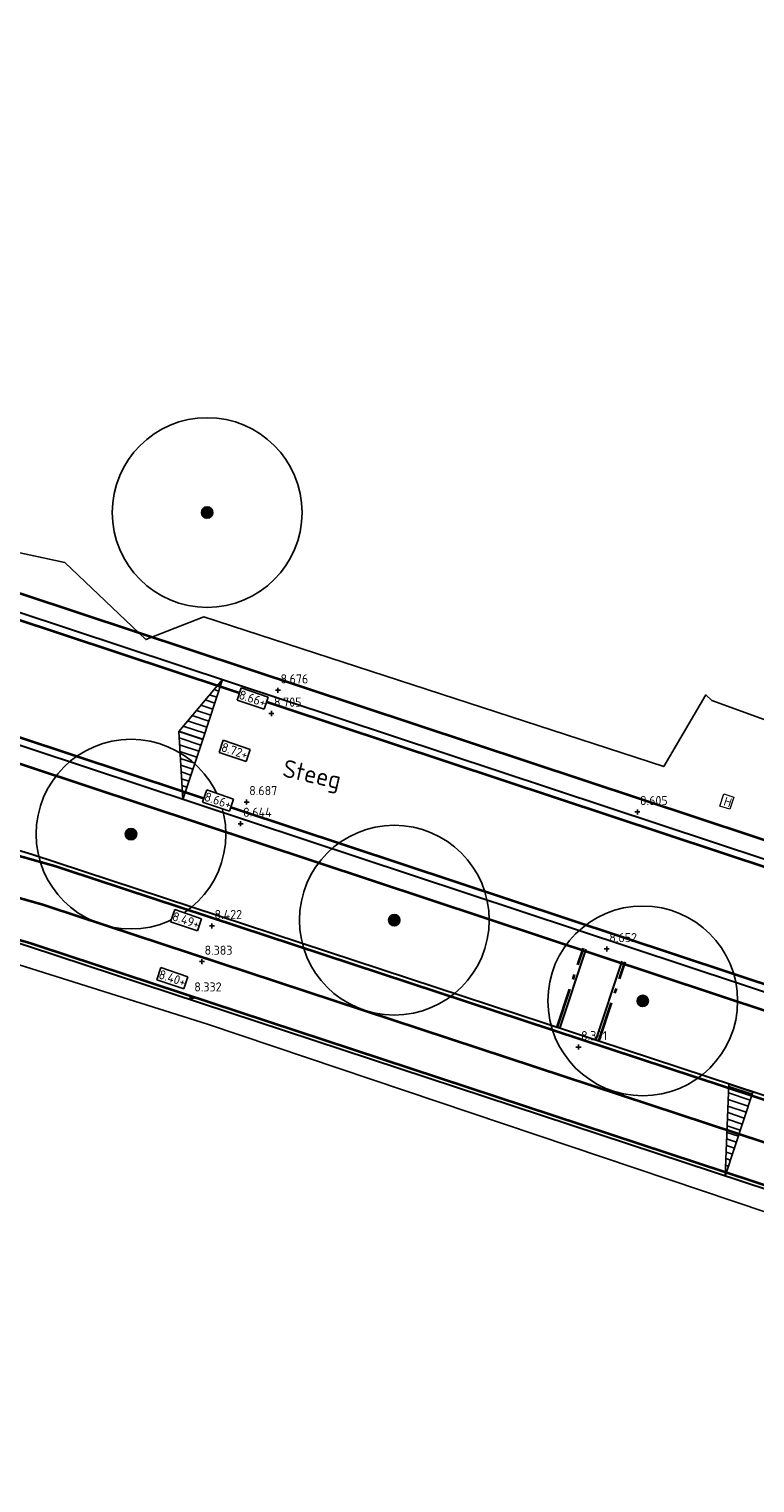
# Model space of a CAD drawing. Header units: metres. Extents: x 158962 to 159595, y 404132 to 404628.
# Tile 2 of 23: x 159006 to 159035, y 404349 to 404406. Entities that reach past the tile are written whole.
import ezdxf
from ezdxf.enums import TextEntityAlignment as Align

# ---------------------------------------------------------------- set-up
doc = ezdxf.new("R2010")
doc.units = ezdxf.units.M
for name, pattern in [('VH-OPSLUITBAND_120X250', [26, 16, -4, 2, -4]), ('VW-1-3_STREEP', [4, 1, -3]), ('VW-30-270_STREEP', [3, 0.3, -2.7])]:
    doc.linetypes.add(name, pattern=pattern)
doc.layers.get('Defpoints').update_dxf_attribs({"color": 171})
for name, color, linetype, lineweight in [('B-WE-GR-BOOM-S (ingemeten)', 90, 'Continuous', 25), ('B-WE-OG-HOOGTEPUNT-S', 7, 'Continuous', 25), ('B-WE-OG-HOOGTEPUNT-T18', 10, 'Continuous', 18), ('B-WE-OG-TOPOGRAFIE-T35', 7, 'Continuous', 35), ('N-WE-GW-HOOGTE_AFWERKHOOGTE-T25', 7, 'Continuous', 25), ('N-WE-VH-HALFVERHARDING_GRASBETONSTEEN-G', 7, 'Continuous', 35), ('N-WE-VH-KANTOPSLUITING_OPSLUITBAND_120X250-G', 4, 'VH-OPSLUITBAND_120X250', 35), ('N-WE-VH-KANTVERHARDING-G', 7, 'Continuous', 30), ('N-WE-VH-T18', 7, 'Continuous', 18), ('N-WE-VW-MARKERING_LANGS_STREEP_13_010-G', 7, 'VW-1-3_STREEP', 13), ('N-WE-VW-MARKERING_LANGS_STREEP_30270_010-G', 7, 'VW-30-270_STREEP', 13), ('N-WE-VW-MARKERING_LANGS_STREEP_DOORGETROKKEN_010-G', 7, 'Continuous', 13)]:
    doc.layers.add(name, color=color, linetype=linetype, lineweight=lineweight)
doc.layers.add('Iv-a-afwateringsprofiel', color=5, linetype='Continuous')
doc.styles.add('NLCS-ISO', font='NLCS-ISO.TTF')
doc.styles.add('NLCS-ISO-M200-T18', font='NLCS-ISO.TTF', dxfattribs={"height": 0.36})
doc.styles.add('NLCS-ISO-M200-T35', font='NLCS-ISO.TTF', dxfattribs={"height": 0.7})

# ---------------------------------------------------------------- blocks, each defined once
blk = doc.blocks.new('SGR-BOOM_01')
at = {"ltscale": 0.1}
h = blk.add_hatch(color=256, dxfattribs=at)
edge = h.paths.add_edge_path()
edge.add_arc((0, 0), 0.15, 0, 360)
for radius in [2.5, 0.045]:
    blk.add_circle((0, 0), radius)
blk.add_circle((0, 0), 0.15, dxfattribs=at)
blk = doc.blocks.new('SOG-HOOGTEPUNT-SO')
for p, q in [((-0.5, 0), (0.5, 0)), ((0, 0.5), (0, -0.5))]:
    blk.add_line(p, q)
blk = doc.blocks.new('*U732')
h = blk.add_hatch()
h.set_pattern_fill('AMO-BODEM_LEEM', color=256, scale=0.1, angle=135, pattern_type=2)
h.set_pattern_definition([(270, (0.5, -1.5295), (0.25, -6e-17), [])])
h.paths.add_polyline_path([(3.5, 0), (3.5, 1), (0, 0)])
blk.add_lwpolyline([(3.5, 0), (3.5, 1), (0, 0)], close=True)
blk = doc.blocks.new('*U733')
h = blk.add_hatch()
h.set_pattern_fill('AMO-BODEM_LEEM', color=256, scale=0.1, angle=135, pattern_type=2)
h.set_pattern_definition([(270, (-0.5, -0.5295), (0.25, -6e-17), [])])
h.paths.add_polyline_path([(2.5, 0), (2.5, 1), (0, 0)])
h = blk.add_hatch()
h.set_pattern_fill('AMO-BODEM_LEEM', color=256, scale=0.1, angle=135, pattern_type=2)
h.set_pattern_definition([(270, (-1.5, -0.5295), (0.25, -6e-17), [])])
h.paths.add_polyline_path([(2.5, 0), (2.5, 1), (5, 0)])
for points in [[(2.5, 0), (2.5, 1), (0, 0)], [(2.5, 0), (2.5, 1), (5, 0)]]:
    blk.add_lwpolyline(points, close=True)

msp = doc.modelspace()

# ---------------------------------------------------------------- linework, layer by layer
at = {"layer": 'Defpoints'}
for points in [[(159110.677, 404349.558), (159070.667, 404363.84), (159058.193, 404367.515), (159037.262, 404374.839), (159037.408, 404377.589), (159037.132, 404377.944), (159032.843, 404379.498), (159032.611, 404379.718), (159030.945, 404376.885), (159012.767, 404382.811), (159010.471, 404381.905), (159007.272, 404384.949), (158986.237, 404389.471), (158980.218, 404390.767), (158977.853, 404391.665), (158979.692, 404393.964), (158979.03, 404395.258), (158977.383, 404395.172), (158977.238, 404393.477), (158975.368, 404394.385)], [(158975.368, 404372.875), (158980.951, 404373.2), (158986.519, 404372.926), (159001.149, 404370.403), (159012.91, 404366.702), (159048.055, 404354.871), (159050.639, 404352.914), (159049.504, 404351.695), (159049.753, 404350.311), (159049.412, 404349.309), (159051.092, 404348.91), (159053.202, 404348.027), (159053.533, 404349.037), (159054.358, 404349.378), (159054.455, 404351.635), (159055.664, 404352.509), (159076.753, 404345.557), (159111.635, 404333.884)]]:
    msp.add_lwpolyline(points, dxfattribs=at)
at = {"layer": 'N-WE-VH-HALFVERHARDING_GRASBETONSTEEN-G'}
for points in [[(159381.51, 404440.163), (159377.772, 404436.191, -0.085818), (159333.7, 404403.061), (159245.916, 404358.095, -0.044387), (159205.379, 404341.684), (159198.922, 404339.715), (159193.779, 404338.147, -0.155199), (159141.165, 404338.777), (159005.614, 404383.687, 0.100467), (158972.749, 404387.638, 0.100467)], [(159207.246, 404335.562), (159195.645, 404332.025, -0.155199), (159139.152, 404332.702), (159003.601, 404377.611, 0.093522), (158975.373, 404381.4, 0.093522)]]:
    msp.add_lwpolyline(points, format="xyb", dxfattribs=at)
at = {"layer": 'N-WE-VH-KANTOPSLUITING_OPSLUITBAND_120X250-G', "ltscale": 0.1, "flags": 128}
for points in [[(159026.732, 404366.575), (159027.77, 404369.709)], [(159028.383, 404366.028), (159029.422, 404369.162)]]:
    msp.add_lwpolyline(points, dxfattribs=at)
at = {"layer": 'N-WE-VH-KANTVERHARDING-G'}
for points in [[(159539.074, 404612.556, -0.024921), (159506.431, 404568.982), (159456.553, 404508.888, -0.018201), (159403.383, 404449.375), (159369.507, 404414.129, -0.104938), (159346.659, 404398.628), (159321.392, 404388.33, 0.0216), (159317.193, 404386.403), (159266.471, 404360.422, 0.071669), (159258.676, 404354.898, -0.073217), (159251.53, 404349.867), (159247.456, 404347.812, -0.042275), (159224.517, 404338.577), (159183.351, 404325.923, -0.155354), (159149.07, 404326.266), (159006.927, 404373.097, 0.085931), (158975.368, 404377.764)], [(158975.368, 404387.107, -0.003403), (158976.49, 404387.155, -0.089181), (159005.394, 404383.022), (159140.945, 404338.113, 0.155199), (159193.983, 404337.477), (159199.127, 404339.045), (159205.583, 404341.014, 0.044387), (159246.235, 404357.472), (159334.019, 404402.438, 0.085818), (159378.281, 404435.711), (159382.02, 404439.684)], [(159200.585, 404334.263), (159195.441, 404332.694, -0.155199), (159139.372, 404333.367), (159003.821, 404378.276, 0.093418), (158975.368, 404382.101, 0.093418)], [(159237.45, 404339.447, -0.021058), (159225.545, 404335.232), (159184.38, 404322.577, -0.155354), (159147.975, 404322.942), (159005.832, 404369.772, 0.086172), (158975.368, 404374.263, 0.086172)]]:
    msp.add_lwpolyline(points, format="xyb", dxfattribs=at)
for points in [[(159026.845, 404366.537), (159027.884, 404369.671)], [(159028.269, 404366.065), (159029.308, 404369.2)]]:
    msp.add_lwpolyline(points, dxfattribs=at)
at = {"layer": 'N-WE-VW-MARKERING_LANGS_STREEP_13_010-G', "const_width": 0.1, "flags": 128}
for points in [[(159533.891, 404612.556, -0.016765), (159513.763, 404585.567), (159490.316, 404556.232, -0.020167), (159397.723, 404449.515), (159385.442, 404436.463), (159381.704, 404432.49, -0.085818), (159336.162, 404398.254), (159248.378, 404353.289, -0.044258), (159207.079, 404336.557), (159195.354, 404332.981, -0.155199), (159139.467, 404333.651), (159003.916, 404378.561, 0.093367), (158975.368, 404382.401)], [(158975.368, 404386.807, -0.003449), (158976.501, 404386.855, -0.089181), (159005.299, 404382.737), (159140.85, 404337.828, 0.155199), (159194.07, 404337.19), (159205.754, 404340.753, 0.044299), (159246.372, 404357.205), (159334.156, 404402.171, 0.085818), (159378.5, 404435.505), (159382.238, 404439.478), (159394.519, 404452.53, 0.020167), (159486.879, 404558.98), (159510.326, 404588.314, 0.015225), (159528.521, 404612.556, 0.015225)]]:
    msp.add_lwpolyline(points, format="xyb", dxfattribs=at)
at = {"layer": 'N-WE-VW-MARKERING_LANGS_STREEP_30270_010-G', "const_width": 0.1, "flags": 128}
msp.add_lwpolyline([(159541.182, 404612.556, -0.025459), (159507.778, 404567.864), (159457.899, 404507.77, -0.018201), (159404.644, 404448.163), (159370.769, 404412.916, -0.104938), (159347.32, 404397.007), (159322.053, 404386.71, 0.0216), (159317.991, 404384.846), (159267.269, 404358.864, 0.071669), (159259.881, 404353.629, -0.073217), (159252.318, 404348.305), (159248.244, 404346.25, -0.042275), (159225.031, 404336.904), (159183.865, 404324.25, -0.155354), (159148.523, 404324.604), (159006.38, 404371.435, 0.086049), (158975.368, 404376.013)], format="xyb", dxfattribs=at)
at = {"layer": 'N-WE-VW-MARKERING_LANGS_STREEP_DOORGETROKKEN_010-G', "const_width": 0.1, "flags": 128}
for points in [[(159539.254, 404612.556, -0.024968), (159506.547, 404568.886), (159456.668, 404508.792, -0.018201), (159403.491, 404449.271), (159369.615, 404414.025, -0.104938), (159346.716, 404398.489), (159321.449, 404388.191, 0.0216), (159317.262, 404386.27), (159266.54, 404360.288, 0.071669), (159258.779, 404354.789, -0.073217), (159251.597, 404349.733), (159247.524, 404347.678, -0.042275), (159224.561, 404338.434), (159183.395, 404325.78, -0.155354), (159149.023, 404326.124), (159006.88, 404372.954, 0.085941), (158975.368, 404377.614)], [(159237.394, 404339.586, -0.021058), (159225.501, 404335.375), (159184.335, 404322.721, -0.155354), (159148.022, 404323.085), (159005.879, 404369.915, 0.086161), (158975.368, 404374.413, 0.086161)]]:
    msp.add_lwpolyline(points, format="xyb", dxfattribs=at)

# ---------------------------------------------------------------- block references
at = {"layer": 'B-WE-GR-BOOM-S (ingemeten)', "xscale": 1.5, "yscale": 1.5, "zscale": 1.5}
for p in [(159012.899, 404386.927, 8.259), (159009.89, 404374.216, 8.583), (159020.297, 404370.814, 8.637), (159030.117, 404367.623, 8.624)]:
    msp.add_blockref('SGR-BOOM_01', p, dxfattribs=at)
at = {"layer": 'B-WE-OG-HOOGTEPUNT-S', "xscale": 0.2, "yscale": 0.2, "zscale": 0.2}
for p in [(159015.696, 404379.902, 8.676), (159015.439, 404378.983, 8.705), (159014.46, 404375.485, 8.687), (159029.907, 404375.094, 8.605), (159014.22, 404374.628, 8.644), (159013.09, 404370.588, 8.422), (159012.695, 404369.176, 8.383), (159028.693, 404369.676, 8.652), (159012.289, 404367.726, 8.332), (159027.578, 404365.799, 8.391)]:
    msp.add_blockref('SOG-HOOGTEPUNT-SO', p, dxfattribs=at)
at = {"layer": 'Iv-a-afwateringsprofiel', "rotation": 71.76502299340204}
msp.add_blockref('*U732', (159033.375, 404360.698), dxfattribs=at)

# ---------------------------------------------------------------- texts
at = {"layer": 'B-WE-OG-HOOGTEPUNT-T18', "style": 'NLCS-ISO'}
for s, p in [('8.676', (159015.798, 404380.174, 8.676)), ('8.705', (159015.541, 404379.255, 8.705)), ('8.687', (159014.562, 404375.756, 8.687)), ('8.605', (159030.009, 404375.366, 8.605)), ('8.644', (159014.322, 404374.9, 8.644)), ('8.422', (159013.192, 404370.86, 8.422)), ('8.383', (159012.797, 404369.448, 8.383)), ('8.652', (159028.795, 404369.948, 8.652)), ('8.332', (159012.391, 404367.998, 8.332)), ('8.391', (159027.681, 404366.071, 8.391))]:
    msp.add_text(s, height=0.36, rotation=359.89083, dxfattribs=at).set_placement(p)
at = {"layer": 'B-WE-OG-TOPOGRAFIE-T35', "style": 'NLCS-ISO-M200-T35'}
msp.add_text('Steeg', height=0.7, rotation=347.23918, dxfattribs=at).set_placement((159017.027, 404376.482), align=Align.MIDDLE)

# ---------------------------------------------------------------- next in the draw order: texts
at = {"layer": 'N-WE-GW-HOOGTE_AFWERKHOOGTE-T25', "char_height": 0.36, "width": 0.97783, "attachment_point": 5, "rotation": 341.39523, "style": 'NLCS-ISO-M200-T18', "bg_fill": 19, "box_fill_scale": 1.2, "bg_fill_color": 256, "bg_fill_transparency": 0}
for s, insert in [('8.66+', (159014.696, 404379.575)), ('8.72+', (159013.989, 404377.506)), ('8.66+', (159013.333, 404375.543)), ('8.49+', (159012.067, 404370.813)), ('8.40+', (159011.526, 404368.521))]:
    msp.add_mtext(s, dxfattribs=dict(at, insert=insert))
at = {"layer": 'N-WE-VH-T18', "insert": (159033.373, 404375.712), "char_height": 0.36, "width": 0.26134, "attachment_point": 1, "rotation": 341.92708, "style": 'NLCS-ISO-M200-T18', "bg_fill": 19, "box_fill_scale": 1.2, "bg_fill_color": 256, "bg_fill_transparency": 0}
msp.add_mtext('\\pi0.02267;H', dxfattribs=at)

# ---------------------------------------------------------------- next in the draw order: block references
at = {"layer": 'Iv-a-afwateringsprofiel', "rotation": 71.66951738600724}
msp.add_blockref('*U733', (159011.938, 404375.586), dxfattribs=at)

doc.saveas('drawing.dxf')
